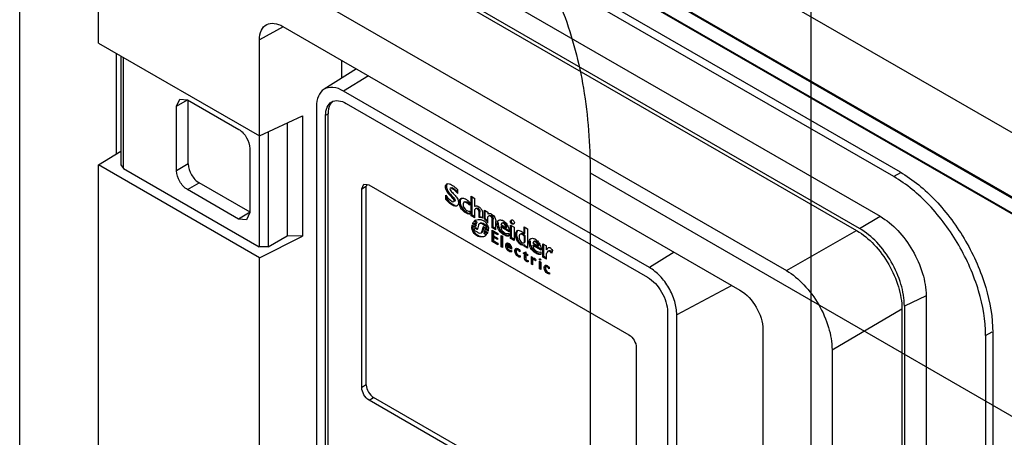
# Model space of a CAD drawing. Header units: millimetres. Extents: x 131 to 497, y 67 to 809.
# Tile 11 of 14: x 138 to 289, y 545 to 609. Entities that reach past the tile are written whole.
import ezdxf

# ---------------------------------------------------------------- set-up
doc = ezdxf.new("R2010")
doc.units = ezdxf.units.MM
doc.header["$LTSCALE"] = 57.01838
doc.layers.get('0').update_dxf_attribs({"linetype": 'CONTINUOUS'})

msp = doc.modelspace()

# ---------------------------------------------------------------- linework, layer by layer
at = {"color": 7, "linetype": 'Continuous'}
for p, q in [((259.67, 242.4), (259.67, 737.66)), ((295.59, 588.91), (144.64, 676.06)), ((137.58, 201.26), (137.58, 671.99)), ((166.62, 647.35), (273.39, 585.71)), ((272.42, 584.98), (167.58, 645.51)), ((349.77, 545.07), (177.12, 644.74)), ((180, 643.24), (347.79, 546.37)), ((169.91, 636.83), (270.33, 578.85)), ((267.14, 576.97), (166.72, 634.95)), ((167.18, 634.1), (266.7, 576.64)), ((341.08, 552.53), (200.96, 633.43)), ((340.62, 552.96), (203.79, 631.96)), ((156.88, 627.6), (255.86, 570.46)), ((149.75, 605.6), (149.75, 623.48)), ((178.2, 608.11), (174.56, 606.1)), ((178.16, 608.18), (248.7, 567.45)), ((174.56, 591.28), (174.56, 606.1)), ((149.75, 605.6), (174.56, 591.28)), ((152.53, 588.49), (152.53, 604)), ((153.17, 603.63), (153.17, 586.82)), ((153.6, 586.22), (153.6, 603.38)), ((189.56, 601.6), (184.53, 598.46)), ((187.28, 600.18), (187.28, 602.91)), ((191.4, 600.53), (187.53, 598.2)), ((234.74, 570.95), (187.53, 598.2)), ((161.79, 595.84), (162.28, 596.95)), ((161.79, 595.84), (163.49, 596.83)), ((161.79, 585.89), (161.79, 595.84)), ((162.28, 596.95), (163.49, 596.83)), ((163.49, 596.83), (171.39, 592.27)), ((163.59, 586.93), (163.59, 596.76)), ((183.36, 595.8), (183.36, 503.83)), ((187.95, 596.29), (234.41, 569.47)), ((174.56, 591.28), (181.21, 594.36)), ((181.21, 594.36), (181.21, 575.78)), ((184.78, 594.46), (185.15, 594.67)), ((184.78, 503.37), (184.78, 594.46)), ((185.15, 503.59), (185.15, 594.67)), ((178.82, 593.25), (178.82, 575.82)), ((174.51, 591.28), (174.51, 574.14)), ((175.93, 591.91), (175.93, 574.15)), ((149.75, 586.78), (153.17, 588.89)), ((173.09, 589.32), (173.09, 579.44)), ((149.75, 518.52), (149.75, 586.78)), ((174.56, 572.45), (149.75, 586.78)), ((153.17, 586.82), (153.6, 586.22)), ((163.59, 586.93), (161.79, 585.89)), ((153.6, 586.22), (174.51, 574.14)), ((225.58, 585.55), (225.58, 359.07)), ((225.58, 585.55), (393.41, 488.66)), ((273.46, 585.58), (272.42, 584.98)), ((163.47, 582.97), (165.28, 584.01)), ((173.15, 579.47), (165.28, 584.01)), ((190.35, 583.07), (190.67, 583.79)), ((190.35, 583.07), (191.05, 583.48)), ((190.67, 583.79), (191.45, 583.71)), ((191.05, 552.82), (191.05, 583.48)), ((191.45, 583.71), (231.55, 560.56)), ((203.41, 583.49), (203.27, 583.41)), ((171.34, 578.43), (163.47, 582.97)), ((190.35, 552.42), (190.35, 583.07)), ((203.32, 581.45), (203.32, 582.1)), ((203.46, 581.53), (203.46, 581.91)), ((204.13, 583.27), (203.99, 583.19)), ((204.46, 583.19), (204.32, 583.11)), ((205.15, 582.37), (205.15, 582.95)), ((207.24, 578.94), (207.24, 581.94)), ((207.24, 581.94), (207.79, 581.62)), ((207.38, 579.02), (207.38, 581.86)), ((203.46, 581.53), (203.32, 581.45)), ((204.41, 580.7), (204.26, 580.61)), ((204.54, 581.12), (204.6, 581.25)), ((204.54, 581.12), (204.68, 581.2)), ((204.74, 581.33), (204.6, 581.25)), ((204.74, 581.33), (204.68, 581.2)), ((206.26, 581.09), (206.12, 581.01)), ((206.67, 581.03), (206.53, 580.95)), ((206.98, 581.02), (206.98, 580.55)), ((207.79, 580.35), (207.79, 581.62)), ((207.79, 580.35), (207.87, 580.4)), ((207.87, 580.39), (207.79, 580.35)), ((173.15, 579.47), (171.34, 578.43)), ((173.09, 579.44), (172.58, 578.3)), ((206.63, 579.41), (206.49, 579.33)), ((207.01, 579.63), (207.01, 579.17)), ((207.38, 579.02), (207.24, 578.94)), ((207.79, 578.62), (207.24, 578.94)), ((207.79, 578.79), (207.38, 579.02)), ((207.79, 578.62), (207.79, 579.91)), ((208.05, 580.09), (207.91, 580.01)), ((208.3, 580.09), (208.16, 580.01)), ((208.45, 579.4), (208.59, 579.48)), ((208.45, 578.68), (208.45, 579.4)), ((208.59, 578.76), (208.45, 578.68)), ((208.59, 578.76), (208.59, 579.48)), ((209, 579.21), (209, 578.56)), ((209.26, 578.42), (209.26, 579.8)), ((209.26, 579.8), (209.81, 579.48)), ((209.4, 578.5), (209.4, 579.72)), ((209.81, 579.48), (209.81, 579.19)), ((209.96, 579.27), (209.81, 579.19)), ((209.81, 579.19), (209.87, 579.23)), ((209.95, 578.88), (209.81, 578.76)), ((209.81, 577.81), (209.81, 578.76)), ((210.09, 578.96), (209.95, 578.88)), ((267.14, 576.97), (270.33, 578.85)), ((172.58, 578.3), (171.34, 578.43)), ((207.36, 577.5), (207.81, 577.23)), ((207.42, 577.71), (207.57, 577.79)), ((207.89, 577.44), (207.42, 577.71)), ((207.52, 577.89), (207.91, 577.66)), ((208.03, 577.52), (207.57, 577.79)), ((207.66, 578.06), (207.8, 578.14)), ((207.99, 577.87), (207.66, 578.06)), ((208.13, 577.95), (207.8, 578.14)), ((207.81, 577.23), (207.89, 577.44)), ((207.95, 577.32), (207.81, 577.23)), ((208.03, 577.52), (207.89, 577.44)), ((207.91, 578.25), (207.98, 578.29)), ((207.91, 577.66), (207.99, 577.87)), ((208.06, 577.75), (207.91, 577.66)), ((207.95, 577.32), (208.03, 577.52)), ((208.13, 577.95), (207.99, 577.87)), ((208.06, 577.75), (208.13, 577.95)), ((208.35, 577.46), (208.21, 576.87)), ((208.65, 577.79), (208.5, 577.71)), ((209.01, 577.65), (209.15, 577.73)), ((209.01, 577.65), (209.55, 577.34)), ((209.08, 577.19), (209.22, 577.27)), ((209.15, 577.73), (209.69, 577.42)), ((209.4, 578.5), (209.26, 578.42)), ((209.55, 577.34), (209.48, 577.01)), ((209.69, 577.42), (209.55, 577.34)), ((209.69, 577.42), (209.62, 577.09)), ((210.48, 578.31), (210.62, 578.39)), ((210.48, 577.07), (210.48, 578.31)), ((210.62, 577.15), (210.62, 578.39)), ((211.03, 576.75), (211.03, 578.04)), ((211.82, 577.2), (211.96, 577.28)), ((211.95, 577.78), (211.83, 577.53)), ((212.6, 577.09), (211.83, 577.53)), ((212.09, 577.86), (211.95, 577.78)), ((213.04, 576.65), (211.96, 577.28)), ((213.3, 575.43), (213.3, 577.47)), ((213.3, 577.47), (213.85, 577.15)), ((213.44, 575.52), (213.44, 577.39)), ((215.39, 576.17), (215.39, 577.23)), ((215.39, 577.23), (215.94, 576.91)), ((174.56, 572.45), (181.21, 575.78)), ((175.93, 574.15), (178.82, 575.82)), ((181.21, 575.78), (178.82, 575.82)), ((207.68, 576.68), (207.77, 577.03)), ((208.2, 576.38), (207.68, 576.68)), ((207.91, 577.11), (207.77, 577.03)), ((207.77, 577.03), (208.1, 576.84)), ((207.91, 577.11), (208.17, 576.96)), ((208.24, 576.92), (208.1, 576.84)), ((208.77, 576.31), (208.91, 576.39)), ((208.91, 576.52), (209.08, 577.19)), ((209.05, 576.6), (208.91, 576.52)), ((209.19, 577.16), (209.05, 576.6)), ((209.48, 577.01), (209.15, 577.2)), ((209.23, 576.45), (209.16, 576.24)), ((209.16, 576.24), (209.58, 575.99)), ((209.37, 576.53), (209.23, 576.45)), ((209.72, 576.17), (209.23, 576.45)), ((209.34, 576.87), (209.28, 576.66)), ((209.28, 576.66), (209.81, 576.35)), ((209.31, 575.78), (209.45, 575.86)), ((209.48, 576.96), (209.34, 576.87)), ((209.88, 576.56), (209.34, 576.87)), ((209.76, 576.3), (209.37, 576.53)), ((209.62, 577.09), (209.48, 577.01)), ((209.89, 576.72), (209.48, 576.96)), ((210.62, 577.15), (210.48, 577.07)), ((211.03, 576.75), (210.48, 577.07)), ((210.48, 574.96), (210.48, 576.71)), ((210.48, 576.71), (211.34, 576.22)), ((211.02, 576.92), (210.62, 577.15)), ((210.62, 575.04), (210.62, 576.63)), ((210.83, 576.44), (210.69, 576.36)), ((210.69, 576.36), (210.69, 575.83)), ((211.34, 575.99), (210.69, 576.36)), ((210.69, 575.83), (211.31, 575.48)), ((211.31, 576.17), (210.83, 576.44)), ((211.34, 576.22), (211.34, 575.99)), ((213.09, 576.47), (211.82, 577.2)), ((211.86, 574.16), (211.86, 575.91)), ((211.86, 575.91), (212.06, 575.8)), ((212, 574.24), (212, 575.8)), ((212.06, 575.8), (212.06, 574.05)), ((212.41, 576.07), (212.27, 575.99)), ((212.6, 577.09), (212.74, 577.17)), ((213.06, 576.21), (213.06, 575.81)), ((213.85, 577.15), (213.85, 575.11)), ((214.92, 576.17), (214.78, 576.09)), ((215.22, 576.13), (215.08, 576.05)), ((215.53, 576.25), (215.39, 576.17)), ((215.39, 575.75), (215.53, 575.84)), ((215.39, 575.75), (215.39, 574.78)), ((215.53, 576.25), (215.53, 577.15)), ((215.53, 575.84), (215.53, 574.87)), ((215.94, 576.91), (215.94, 573.91)), ((255.86, 570.46), (266.7, 576.64)), ((210.62, 575.04), (210.48, 574.96)), ((211.35, 574.46), (210.48, 574.96)), ((211.33, 574.63), (210.62, 575.04)), ((210.83, 575.69), (210.69, 575.61)), ((210.69, 575.61), (210.69, 575.06)), ((211.31, 575.25), (210.69, 575.61)), ((210.69, 575.06), (211.35, 574.68)), ((211.29, 575.43), (210.83, 575.69)), ((211.31, 575.48), (211.31, 575.25)), ((211.35, 574.68), (211.35, 574.46)), ((212, 574.24), (211.86, 574.16)), ((212.7, 574.4), (212.56, 574.32)), ((213.27, 574.05), (212.76, 574.34)), ((212.76, 574.19), (212.83, 574.23)), ((212.99, 574.58), (212.85, 574.49)), ((213.17, 574.55), (213.03, 574.47)), ((213.44, 575.52), (213.3, 575.43)), ((213.85, 575.11), (213.3, 575.43)), ((213.85, 575.28), (213.44, 575.52)), ((214.6, 574.71), (214.74, 574.79)), ((215.04, 574.55), (214.9, 574.47)), ((215.53, 574.87), (215.39, 574.78)), ((215.39, 574.39), (215.53, 574.47)), ((215.39, 574.23), (215.39, 574.39)), ((215.53, 574.31), (215.39, 574.23)), ((215.94, 573.91), (215.39, 574.23)), ((215.53, 574.31), (215.53, 574.47)), ((215.94, 574.07), (215.53, 574.31)), ((216.75, 574.35), (216.89, 574.43)), ((218.02, 573.62), (216.75, 574.35)), ((216.88, 574.94), (216.76, 574.68)), ((217.53, 574.24), (216.76, 574.68)), ((217.02, 575.02), (216.88, 574.94)), ((217.97, 573.81), (216.89, 574.43)), ((217.53, 574.24), (217.67, 574.32)), ((218.29, 572.56), (218.29, 574.59)), ((218.29, 574.59), (218.84, 574.27)), ((218.43, 572.64), (218.43, 574.51)), ((218.84, 573.69), (218.84, 574.27)), ((175.93, 574.15), (174.51, 574.14)), ((212.06, 574.05), (211.86, 574.16)), ((213.46, 573.78), (212.76, 574.19)), ((213.19, 573.54), (213.04, 573.46)), ((213.27, 574.05), (213.41, 574.13)), ((213.41, 573.98), (213.34, 574.01)), ((213.44, 573.58), (213.44, 573.36)), ((214.11, 573.58), (213.97, 573.5)), ((214.41, 573.73), (214.26, 573.65)), ((214.35, 573.66), (214.26, 573.65)), ((214.49, 573.75), (214.35, 573.66)), ((214.41, 573.73), (214.49, 573.75)), ((214.61, 573.7), (214.47, 573.62)), ((214.75, 573.59), (214.75, 573.35)), ((214.77, 572.75), (214.77, 572.53)), ((215.27, 573.14), (215.65, 573.37)), ((215.42, 573.22), (215.27, 573.14)), ((215.45, 573.04), (215.27, 573.14)), ((215.59, 573.12), (215.42, 573.22)), ((215.59, 573.12), (215.45, 573.04)), ((215.45, 572.43), (215.45, 573.04)), ((215.59, 572.51), (215.59, 573.12)), ((215.65, 573.37), (215.65, 573.13)), ((215.65, 573.13), (215.96, 572.95)), ((215.79, 573.01), (215.65, 572.93)), ((215.65, 572.93), (215.65, 572.33)), ((215.96, 572.74), (215.65, 572.93)), ((215.96, 572.74), (215.96, 572.95)), ((217.34, 573.23), (217.2, 573.15)), ((217.99, 573.36), (217.99, 572.96)), ((218.98, 573.77), (218.84, 573.69)), ((218.84, 572.24), (218.84, 573.11)), ((219.14, 573.5), (219.07, 573.46)), ((219.78, 573.58), (219.63, 573.11)), ((238.55, 573.31), (234.74, 570.95)), ((174.56, 505.94), (174.56, 572.45)), ((215.59, 572.51), (215.45, 572.43)), ((215.91, 571.96), (215.77, 571.88)), ((216.01, 572.03), (216.01, 571.82)), ((216.52, 571.47), (216.52, 572.63)), ((216.52, 572.63), (216.71, 572.51)), ((216.66, 571.56), (216.52, 571.47)), ((216.71, 571.36), (216.52, 571.47)), ((216.66, 571.56), (216.66, 572.51)), ((216.71, 572.51), (216.71, 572.25)), ((216.86, 572.33), (216.71, 572.25)), ((216.71, 571.96), (216.71, 571.36)), ((216.88, 572.23), (216.8, 572.19)), ((217.1, 572.26), (216.96, 572.18)), ((217.24, 572.1), (217.14, 571.96)), ((217.77, 570.75), (217.77, 571.91)), ((217.77, 571.91), (217.96, 571.79)), ((217.91, 570.83), (217.91, 571.79)), ((217.96, 571.79), (217.96, 570.64)), ((218.43, 572.64), (218.29, 572.56)), ((218.84, 572.24), (218.29, 572.56)), ((218.84, 572.4), (218.43, 572.64)), ((217.91, 570.83), (217.77, 570.75)), ((217.96, 570.64), (217.77, 570.75)), ((218.62, 570.97), (218.48, 570.89)), ((218.92, 571.12), (218.78, 571.04)), ((218.87, 571.06), (218.78, 571.04)), ((219.01, 571.14), (218.87, 571.06)), ((218.92, 571.12), (219.01, 571.14)), ((219.13, 571.1), (218.99, 571.02)), ((219.26, 570.99), (219.26, 570.74)), ((219.29, 570.14), (219.29, 569.92)), ((247.45, 568.17), (238.95, 563.65)), ((277.41, 566.59), (274.06, 564.99)), ((277.41, 566.59), (277.41, 271)), ((237.53, 564.06), (237.53, 472.83)), ((238.95, 471.73), (238.95, 563.65)), ((262.9, 558.25), (273.68, 564.55)), ((273.68, 564.55), (273.68, 459.13)), ((274.06, 564.99), (274.06, 442.22)), ((252.23, 561.33), (252.23, 461.24)), ((286.59, 560.43), (287.63, 561.03)), ((287.7, 560.91), (287.7, 264.68)), ((286.59, 560.43), (286.59, 265.88)), ((232.7, 558.56), (232.7, 527.91)), ((262.9, 558.25), (262.9, 453.27)), ((191.05, 552.82), (190.35, 552.42)), ((191.47, 550.47), (192.18, 550.87)), ((231.62, 527.29), (191.47, 550.47)), ((232.33, 527.69), (192.18, 550.87))]:
    msp.add_line(p, q, dxfattribs=at)
for centre, radius, start, end in [((186.86, 595.38), 1.56, 128.1831, 135.2944), ((199.44, 577.22), 7.85, 43.3013, 44.7543), ((205.85, 583.22), 2.9, 232.4836, 237.9724), ((206.04, 583.52), 3.26, 237.9855, 240.0247), ((205.85, 581.24), 0.414, 120.0715, 138.1315), ((205.57, 580.08), 1.63, 59.9433, 63.8707), ((204.42, 578.49), 3.6, 44.7237, 49.0939), ((207.64, 581.32), 2.16, 227.4705, 234.3209), ((207.54, 581.19), 1.99, 234.3272, 242.8185), ((208.68, 577.19), 1.35, 175.1929, 178.6013), ((208.7, 577.18), 1.38, 171.0368, 175.1845), ((208.75, 577.18), 1.43, 166.9904, 171.0282), ((208.47, 577.26), 1.14, 152.9343, 156.469), ((208.4, 577.29), 1.06, 149.2257, 152.9341), ((208.82, 577.27), 1.36, 173.0512, 178.5933), ((208.34, 577.33), 0.99, 145.348, 149.225), ((208.37, 577.39), 0.979, 118.389, 125.6254), ((208.65, 577.45), 0.298, 119.9882, 130.674), ((208.29, 576.77), 1.63, 25.3231, 56.6478), ((211.48, 576.96), 1.39, 59.9424, 64.2998), ((211.43, 576.86), 1.49, 56.2632, 59.9766), ((211.37, 576.78), 1.6, 52.6946, 56.2679), ((211.29, 576.67), 1.73, 44.7229, 52.6483), ((211.79, 577.1), 0.956, 8.5338, 25.3644), ((211.72, 577.09), 1.02, 4.4, 8.4395), ((211.08, 576.49), 2.01, 19.6961, 27.3666), ((213.84, 578.13), 0.438, 195.424, 208.1639), ((208.91, 577.22), 1.59, 199.5028, 207.9231), ((209.08, 577.34), 1.64, 219.7395, 229.6387), ((208.81, 576.69), 1.04, 298.6751, 304.9607), ((208.79, 576.76), 1.1, 327.3371, 330.8421), ((208.69, 576.81), 1.21, 330.9006, 337.466), ((208.55, 576.83), 1.36, 348.3505, 0.1773), ((208.51, 576.83), 1.4, 0.1761, 5.5984), ((213.48, 577.93), 2.14, 224.7799, 227.5585), ((213.03, 577.37), 1.25, 216.6739, 224.3802), ((213.48, 577.93), 2.14, 227.5586, 229.3009), ((213.48, 577.93), 2.14, 229.3009, 231.2113), ((213.49, 577.93), 2.15, 231.2133, 237.2018), ((213.49, 577.94), 2.15, 237.208, 240.0044), ((214.41, 575.06), 1.21, 35.3651, 49.7048), ((212.53, 573.9), 0.921, 29.9927, 36.1993), ((215.75, 575.82), 1.59, 223.923, 228.765), ((216.41, 574.11), 1.39, 59.9433, 64.2661), ((216.36, 574.02), 1.49, 56.2434, 59.9763), ((216.3, 573.93), 1.6, 52.6724, 56.2484), ((216.22, 573.83), 1.73, 44.6855, 52.6256), ((216.01, 573.64), 2.01, 19.6696, 27.3803), ((213.35, 574.06), 0.489, 251.6527, 267.0036), ((218.41, 575.08), 2.14, 224.7646, 227.5958), ((217.96, 574.53), 1.25, 216.6576, 224.3916), ((218.41, 575.08), 2.14, 227.5958, 229.3385), ((218.41, 575.08), 2.14, 229.3393, 232.6406), ((218.41, 575.09), 2.15, 232.6471, 239.9998), ((219.19, 573.24), 0.25, 120.0088, 121.8477)]:
    msp.add_arc(centre, radius, start, end, dxfattribs=at)
for centre, major_axis, ratio in [((213.58, 577.96), (0.207, -0.3), 0.797512), ((217.86, 572.19), (0.074, -0.106), 0.797028)]:
    msp.add_ellipse(centre, major_axis=major_axis, ratio=ratio, dxfattribs=at)
for points, knots in [([(200.96, 633.43), (204.03, 631.99), (209.87, 628.2), (216.88, 620.16), (221.95, 610.09), (224.97, 598.33), (225.58, 589.93), (225.58, 585.56)], [0, 0, 0, 0, 0.178952, 0.362299, 0.557404, 0.769287, 1, 1, 1, 1]), ([(174.56, 606.1), (174.56, 606.6), (174.7, 607.53), (175.33, 608.28), (175.69, 608.47)], [0, 0, 0, 0, 0.55132, 1, 1, 1, 1]), ([(175.69, 608.47), (176.03, 608.64), (176.94, 608.74), (177.76, 608.41), (178.16, 608.18)], [0, 0, 0, 0, 0.450572, 1, 1, 1, 1]), ([(187.53, 598.2), (187.03, 598.49), (186.03, 598.89), (184.92, 598.71), (184.53, 598.46)], [0, 0, 0, 0, 0.551096, 1, 1, 1, 1]), ([(184.53, 598.46), (184.14, 598.22), (183.51, 597.36), (183.36, 596.35), (183.36, 595.8)], [0, 0, 0, 0, 0.450273, 1, 1, 1, 1]), ([(184.78, 594.46), (184.78, 594.89), (184.88, 595.68), (185.41, 596.34), (185.71, 596.51)], [0, 0, 0, 0, 0.550834, 1, 1, 1, 1]), ([(185.76, 596.47), (185.66, 596.37), (185.26, 595.85), (185.15, 595.18), (185.15, 594.67)], [0, 0, 0, 0, 0.221496, 1, 1, 1, 1]), ([(185.71, 596.51), (186.01, 596.68), (186.84, 596.81), (187.58, 596.5), (187.95, 596.29)], [0, 0, 0, 0, 0.449168, 1, 1, 1, 1]), ([(171.39, 592.27), (171.89, 591.97), (172.69, 591.05), (173.09, 589.9), (173.09, 589.32)], [0, 0, 0, 0, 0.499999, 1, 1, 1, 1]), ([(163.59, 586.93), (163.59, 586.35), (163.99, 585.21), (164.78, 584.3), (165.28, 584.01)], [0, 0, 0, 0, 0.500001, 1, 1, 1, 1]), ([(163.47, 582.97), (162.97, 583.26), (162.18, 584.17), (161.79, 585.31), (161.79, 585.89)], [0, 0, 0, 0, 0.499999, 1, 1, 1, 1]), ([(286.59, 560.43), (286.59, 562.76), (285.72, 567.66), (282.68, 574.54), (278.24, 580.61), (274.43, 583.82), (272.42, 584.98)], [0, 0, 0, 0, 0.237229, 0.500001, 0.762772, 1, 1, 1, 1]), ([(273.39, 585.71), (275.42, 584.53), (279.27, 581.3), (283.75, 575.16), (286.82, 568.21), (287.7, 563.26), (287.7, 560.91)], [0, 0, 0, 0, 0.237228, 0.499999, 0.762771, 1, 1, 1, 1]), ([(203.41, 583.49), (203.41, 583.43), (203.43, 583.16), (203.53, 582.91), (203.64, 582.73)], [0, 0, 0, 0, 0.229665, 1, 1, 1, 1]), ([(203.47, 583.84), (203.52, 583.88), (203.85, 583.94), (204.16, 583.77), (204.37, 583.63)], [0, 0, 0, 0, 0.211102, 1, 1, 1, 1]), ([(204.37, 583.63), (204.44, 583.59), (204.72, 583.39), (204.97, 583.14), (205.15, 582.95)], [0, 0, 0, 0, 0.239519, 1, 1, 1, 1]), ([(204.41, 581.62), (204.22, 581.84), (203.76, 582.24), (203.4, 582.76), (203.32, 583.06)], [0, 0, 0, 0, 0.493413, 1, 1, 1, 1]), ([(203.32, 582.1), (203.39, 582.01), (203.64, 581.67), (203.94, 581.35), (204.21, 581.19)], [0, 0, 0, 0, 0.264069, 1, 1, 1, 1]), ([(203.64, 582.73), (203.7, 582.63), (203.98, 582.25), (204.34, 581.95), (204.56, 581.69)], [0, 0, 0, 0, 0.257497, 1, 1, 1, 1]), ([(203.99, 583.19), (203.82, 583.09), (204.27, 582.54), (204.65, 582.21), (205.11, 581.66), (205.25, 581.22), (205.26, 581)], [0, 0, 0, 0, 0.222642, 0.477131, 0.746634, 1, 1, 1, 1]), ([(204.32, 583.11), (204.29, 583.13), (204.19, 583.18), (204.06, 583.23), (203.99, 583.19)], [0, 0, 0, 0, 0.289059, 1, 1, 1, 1]), ([(205.15, 582.37), (205.08, 582.44), (204.83, 582.71), (204.56, 582.97), (204.32, 583.11)], [0, 0, 0, 0, 0.260092, 1, 1, 1, 1]), ([(204.21, 581.19), (204.24, 581.18), (204.34, 581.13), (204.47, 581.08), (204.54, 581.12)], [0, 0, 0, 0, 0.288539, 1, 1, 1, 1]), ([(205.06, 580.47), (205.02, 580.45), (204.87, 580.4), (204.7, 580.43), (204.58, 580.47)], [0, 0, 0, 0, 0.228316, 1, 1, 1, 1]), ([(205.26, 580.86), (205.26, 580.81), (205.24, 580.67), (205.15, 580.52), (205.06, 580.47)], [0, 0, 0, 0, 0.288032, 1, 1, 1, 1]), ([(206.49, 579.33), (206.11, 579.53), (205.62, 580.02), (205.37, 580.81), (205.39, 581.23), (205.47, 581.39)], [0, 0, 0, 0, 0.515732, 0.784537, 1, 1, 1, 1]), ([(205.54, 581.25), (205.54, 581.21), (205.52, 581.02), (205.55, 580.83), (205.59, 580.69)], [0, 0, 0, 0, 0.229682, 1, 1, 1, 1]), ([(205.74, 581.65), (205.71, 581.63), (205.61, 581.52), (205.56, 581.37), (205.54, 581.25)], [0, 0, 0, 0, 0.225881, 1, 1, 1, 1]), ([(205.64, 581.6), (205.69, 581.62), (205.9, 581.7), (206.14, 581.63), (206.29, 581.55)], [0, 0, 0, 0, 0.222193, 1, 1, 1, 1]), ([(206.12, 581.01), (206.04, 580.96), (205.86, 580.47), (206.19, 579.96), (206.51, 579.77)], [0, 0, 0, 0, 0.193929, 1, 1, 1, 1]), ([(206.53, 580.95), (206.49, 580.97), (206.37, 581.03), (206.21, 581.06), (206.12, 581.01)], [0, 0, 0, 0, 0.295101, 1, 1, 1, 1]), ([(206.98, 580.55), (206.95, 580.59), (206.81, 580.74), (206.66, 580.87), (206.53, 580.95)], [0, 0, 0, 0, 0.265539, 1, 1, 1, 1]), ([(207.86, 580.4), (207.94, 580.44), (208.15, 580.48), (208.33, 580.38), (208.42, 580.32)], [0, 0, 0, 0, 0.442069, 1, 1, 1, 1]), ([(207.01, 579.17), (206.97, 579.17), (206.79, 579.21), (206.61, 579.27), (206.49, 579.33)], [0, 0, 0, 0, 0.235351, 1, 1, 1, 1]), ([(206.51, 579.77), (206.55, 579.75), (206.71, 579.67), (206.88, 579.65), (207.01, 579.63)], [0, 0, 0, 0, 0.27314, 1, 1, 1, 1]), ([(208.45, 579.4), (208.45, 579.45), (208.44, 579.68), (208.31, 579.92), (208.16, 580.01)], [0, 0, 0, 0, 0.240375, 1, 1, 1, 1]), ([(208.72, 580.03), (208.77, 579.97), (208.93, 579.72), (209, 579.43), (209, 579.21)], [0, 0, 0, 0, 0.26645, 1, 1, 1, 1]), ([(209.87, 579.23), (209.94, 579.27), (210.06, 579.3), (210.18, 579.28), (210.21, 579.27)], [0, 0, 0, 0, 0.724949, 1, 1, 1, 1]), ([(210.48, 578.31), (210.48, 578.45), (210.42, 578.73), (210.16, 578.92), (210.04, 578.91)], [0, 0, 0, 0, 0.542806, 1, 1, 1, 1]), ([(210.09, 578.96), (210.15, 579), (210.34, 579), (210.46, 578.87), (210.52, 578.78)], [0, 0, 0, 0, 0.407489, 1, 1, 1, 1]), ([(210.39, 579.19), (210.59, 579.07), (210.91, 578.72), (211.03, 578.26), (211.03, 578.04)], [0, 0, 0, 0, 0.503687, 1, 1, 1, 1]), ([(210.52, 578.78), (210.54, 578.75), (210.6, 578.63), (210.62, 578.49), (210.62, 578.39)], [0, 0, 0, 0, 0.272393, 1, 1, 1, 1]), ([(270.33, 578.85), (271.33, 578.27), (273.23, 576.67), (275.45, 573.64), (276.97, 570.2), (277.41, 567.75), (277.41, 566.59)], [0, 0, 0, 0, 0.23722, 0.499999, 0.762778, 1, 1, 1, 1]), ([(207.46, 577.3), (207.46, 577.26), (207.47, 577.08), (207.51, 576.9), (207.55, 576.77)], [0, 0, 0, 0, 0.232004, 1, 1, 1, 1]), ([(209, 578.56), (208.95, 578.59), (208.78, 578.65), (208.58, 578.68), (208.45, 578.68)], [0, 0, 0, 0, 0.269995, 1, 1, 1, 1]), ([(208.56, 578.36), (208.61, 578.36), (208.83, 578.32), (209.04, 578.23), (209.19, 578.13)], [0, 0, 0, 0, 0.228572, 1, 1, 1, 1]), ([(209.01, 577.65), (208.99, 577.66), (208.89, 577.71), (208.78, 577.75), (208.69, 577.75)], [0, 0, 0, 0, 0.273191, 1, 1, 1, 1]), ([(208.83, 577.83), (208.92, 577.83), (209.03, 577.8), (209.13, 577.75), (209.15, 577.73)], [0, 0, 0, 0, 0.726632, 1, 1, 1, 1]), ([(211.47, 576.8), (211.42, 576.89), (211.27, 577.22), (211.22, 577.61), (211.27, 577.87)], [0, 0, 0, 0, 0.280584, 1, 1, 1, 1]), ([(211.41, 577.92), (211.4, 577.89), (211.38, 577.71), (211.39, 577.54), (211.42, 577.4)], [0, 0, 0, 0, 0.231425, 1, 1, 1, 1]), ([(211.51, 578.24), (211.54, 578.26), (211.73, 578.33), (211.95, 578.27), (212.08, 578.2)], [0, 0, 0, 0, 0.222861, 1, 1, 1, 1]), ([(212.01, 577.81), (212, 577.8), (211.98, 577.8), (211.96, 577.79), (211.95, 577.78)], [0, 0, 0, 0, 0.508089, 1, 1, 1, 1]), ([(212.59, 577.18), (212.57, 577.26), (212.49, 577.53), (212.22, 577.83), (212.01, 577.81)], [0, 0, 0, 0, 0.282628, 1, 1, 1, 1]), ([(212.09, 577.86), (212.12, 577.88), (212.3, 577.92), (212.46, 577.77), (212.55, 577.66)], [0, 0, 0, 0, 0.196909, 1, 1, 1, 1]), ([(213.45, 577.92), (213.47, 577.89), (213.55, 577.78), (213.67, 577.71), (213.76, 577.7)], [0, 0, 0, 0, 0.29739, 1, 1, 1, 1]), ([(207.41, 576.68), (207.4, 576.73), (207.34, 576.9), (207.32, 577.09), (207.32, 577.22)], [0, 0, 0, 0, 0.266808, 1, 1, 1, 1]), ([(208.39, 575.72), (208.33, 575.74), (208.06, 575.85), (207.82, 576.04), (207.68, 576.21)], [0, 0, 0, 0, 0.223315, 1, 1, 1, 1]), ([(208.02, 576.09), (208.06, 576.06), (208.22, 575.94), (208.4, 575.85), (208.53, 575.8)], [0, 0, 0, 0, 0.271395, 1, 1, 1, 1]), ([(208.17, 576.83), (208.16, 576.83), (208.14, 576.82), (208.11, 576.83), (208.1, 576.84)], [0, 0, 0, 0, 0.449072, 1, 1, 1, 1]), ([(208.21, 576.87), (208.2, 576.86), (208.19, 576.85), (208.18, 576.84), (208.17, 576.83)], [0, 0, 0, 0, 0.507712, 1, 1, 1, 1]), ([(208.2, 576.38), (208.25, 576.35), (208.42, 576.27), (208.65, 576.24), (208.77, 576.31)], [0, 0, 0, 0, 0.292451, 1, 1, 1, 1]), ([(209.31, 575.78), (209.25, 575.75), (208.96, 575.63), (208.62, 575.65), (208.39, 575.72)], [0, 0, 0, 0, 0.233752, 1, 1, 1, 1]), ([(208.53, 575.8), (208.58, 575.79), (208.78, 575.73), (208.99, 575.73), (209.14, 575.75)], [0, 0, 0, 0, 0.270536, 1, 1, 1, 1]), ([(208.89, 576.46), (208.89, 576.47), (208.9, 576.49), (208.9, 576.51), (208.91, 576.52)], [0, 0, 0, 0, 0.488038, 1, 1, 1, 1]), ([(209.08, 577.19), (209.09, 577.2), (209.11, 577.22), (209.14, 577.21), (209.15, 577.2)], [0, 0, 0, 0, 0.448629, 1, 1, 1, 1]), ([(212.27, 575.99), (212.19, 576.04), (211.88, 576.25), (211.61, 576.54), (211.47, 576.8)], [0, 0, 0, 0, 0.228711, 1, 1, 1, 1]), ([(211.82, 577.2), (211.82, 577.15), (211.85, 576.95), (211.94, 576.75), (212.03, 576.63)], [0, 0, 0, 0, 0.233453, 1, 1, 1, 1]), ([(212.14, 576.5), (212.27, 576.37), (212.56, 576.16), (212.91, 576.17), (213.06, 576.21)], [0, 0, 0, 0, 0.568017, 1, 1, 1, 1]), ([(213.06, 575.81), (213, 575.79), (212.72, 575.76), (212.45, 575.89), (212.27, 575.99)], [0, 0, 0, 0, 0.218691, 1, 1, 1, 1]), ([(212.7, 575.93), (212.73, 575.92), (212.86, 575.88), (212.99, 575.86), (213.09, 575.87)], [0, 0, 0, 0, 0.269283, 1, 1, 1, 1]), ([(212.98, 577.16), (213, 577.1), (213.07, 576.88), (213.09, 576.64), (213.09, 576.47)], [0, 0, 0, 0, 0.269426, 1, 1, 1, 1]), ([(214.6, 574.71), (214.5, 574.82), (214.18, 575.26), (214.03, 575.85), (214.1, 576.24)], [0, 0, 0, 0, 0.272042, 1, 1, 1, 1]), ([(214.22, 576.1), (214.22, 576.03), (214.24, 575.74), (214.33, 575.45), (214.43, 575.25)], [0, 0, 0, 0, 0.229825, 1, 1, 1, 1]), ([(214.4, 576.66), (214.33, 576.59), (214.27, 576.47), (214.25, 576.35), (214.24, 576.32)], [0, 0, 0, 0, 0.724861, 1, 1, 1, 1]), ([(214.33, 576.64), (214.38, 576.67), (214.65, 576.74), (214.92, 576.59), (215.09, 576.46)], [0, 0, 0, 0, 0.211797, 1, 1, 1, 1]), ([(214.84, 576.11), (214.83, 576.11), (214.81, 576.1), (214.79, 576.1), (214.78, 576.09)], [0, 0, 0, 0, 0.505146, 1, 1, 1, 1]), ([(215.08, 576.05), (215.06, 576.07), (214.99, 576.1), (214.9, 576.12), (214.84, 576.11)], [0, 0, 0, 0, 0.284628, 1, 1, 1, 1]), ([(214.92, 576.17), (214.93, 576.18), (214.95, 576.19), (214.97, 576.19), (214.98, 576.19)], [0, 0, 0, 0, 0.494845, 1, 1, 1, 1]), ([(214.98, 576.19), (215.04, 576.21), (215.13, 576.19), (215.2, 576.15), (215.22, 576.13)], [0, 0, 0, 0, 0.715386, 1, 1, 1, 1]), ([(266.7, 576.64), (267.69, 576.07), (269.57, 574.49), (271.76, 571.5), (273.25, 568.11), (273.68, 565.69), (273.68, 564.55)], [0, 0, 0, 0, 0.23722, 0.499999, 0.762778, 1, 1, 1, 1]), ([(274.06, 564.99), (274.06, 566.13), (273.64, 568.52), (272.15, 571.88), (269.99, 574.84), (268.13, 576.41), (267.14, 576.97)], [0, 0, 0, 0, 0.237244, 0.500001, 0.762758, 1, 1, 1, 1]), ([(212.7, 574.7), (212.74, 574.72), (212.97, 574.77), (213.17, 574.58), (213.27, 574.44)], [0, 0, 0, 0, 0.196501, 1, 1, 1, 1]), ([(212.91, 574.51), (212.9, 574.51), (212.88, 574.51), (212.86, 574.5), (212.85, 574.49)], [0, 0, 0, 0, 0.512477, 1, 1, 1, 1]), ([(212.99, 574.58), (213, 574.58), (213.02, 574.59), (213.04, 574.59), (213.05, 574.59)], [0, 0, 0, 0, 0.487697, 1, 1, 1, 1]), ([(214.64, 575.67), (214.64, 575.55), (214.67, 575.3), (214.84, 574.98), (215.1, 574.74), (215.32, 574.75), (215.39, 574.78)], [0, 0, 0, 0, 0.261932, 0.55621, 0.817268, 1, 1, 1, 1]), ([(215.04, 574.55), (215.08, 574.53), (215.2, 574.47), (215.35, 574.44), (215.45, 574.45)], [0, 0, 0, 0, 0.282994, 1, 1, 1, 1]), ([(215.39, 574.39), (215.32, 574.37), (215.21, 574.36), (215.11, 574.38), (215.08, 574.39)], [0, 0, 0, 0, 0.721912, 1, 1, 1, 1]), ([(217.2, 573.15), (216.87, 573.34), (216.32, 573.88), (216.13, 574.67), (216.2, 575.02)], [0, 0, 0, 0, 0.513741, 1, 1, 1, 1]), ([(216.34, 575.08), (216.33, 575.04), (216.31, 574.87), (216.32, 574.69), (216.35, 574.56)], [0, 0, 0, 0, 0.231452, 1, 1, 1, 1]), ([(216.44, 575.39), (216.47, 575.41), (216.66, 575.49), (216.88, 575.43), (217.01, 575.36)], [0, 0, 0, 0, 0.222817, 1, 1, 1, 1]), ([(216.75, 574.35), (216.75, 574.3), (216.78, 574.1), (216.87, 573.91), (216.96, 573.78)], [0, 0, 0, 0, 0.233449, 1, 1, 1, 1]), ([(216.94, 574.96), (216.93, 574.96), (216.91, 574.95), (216.89, 574.94), (216.88, 574.94)], [0, 0, 0, 0, 0.507782, 1, 1, 1, 1]), ([(217.53, 574.24), (217.52, 574.33), (217.46, 574.63), (217.18, 574.99), (216.94, 574.96)], [0, 0, 0, 0, 0.272267, 1, 1, 1, 1]), ([(217.02, 575.02), (217.05, 575.04), (217.23, 575.07), (217.39, 574.93), (217.48, 574.82)], [0, 0, 0, 0, 0.196964, 1, 1, 1, 1]), ([(217.91, 574.32), (217.93, 574.26), (218, 574.03), (218.02, 573.79), (218.02, 573.62)], [0, 0, 0, 0, 0.269374, 1, 1, 1, 1]), ([(213.04, 573.46), (213, 573.48), (212.82, 573.61), (212.69, 573.81), (212.63, 573.98)], [0, 0, 0, 0, 0.230479, 1, 1, 1, 1]), ([(212.76, 574.19), (212.78, 574.02), (212.87, 573.8), (213.05, 573.67), (213.1, 573.65)], [0, 0, 0, 0, 0.765153, 1, 1, 1, 1]), ([(213.44, 573.36), (213.41, 573.36), (213.27, 573.34), (213.14, 573.4), (213.04, 573.46)], [0, 0, 0, 0, 0.218394, 1, 1, 1, 1]), ([(213.19, 573.54), (213.26, 573.5), (213.35, 573.45), (213.46, 573.44), (213.48, 573.44)], [0, 0, 0, 0, 0.775237, 1, 1, 1, 1]), ([(214.77, 572.53), (214.68, 572.53), (214.26, 572.7), (213.97, 573.15), (213.97, 573.5)], [0, 0, 0, 0, 0.214805, 1, 1, 1, 1]), ([(214.26, 573.65), (214.19, 573.6), (214.14, 573.37), (214.23, 573.06), (214.47, 572.81), (214.68, 572.76), (214.77, 572.75)], [0, 0, 0, 0, 0.203451, 0.490452, 0.778151, 1, 1, 1, 1]), ([(214.43, 573.86), (214.45, 573.84), (214.57, 573.77), (214.67, 573.67), (214.75, 573.59)], [0, 0, 0, 0, 0.228756, 1, 1, 1, 1]), ([(214.46, 572.83), (214.48, 572.81), (214.57, 572.74), (214.67, 572.68), (214.75, 572.65)], [0, 0, 0, 0, 0.271847, 1, 1, 1, 1]), ([(217.07, 573.65), (217.2, 573.52), (217.49, 573.31), (217.85, 573.33), (217.99, 573.36)], [0, 0, 0, 0, 0.567658, 1, 1, 1, 1]), ([(217.99, 572.96), (217.95, 572.95), (217.78, 572.92), (217.61, 572.96), (217.49, 573.01)], [0, 0, 0, 0, 0.229474, 1, 1, 1, 1]), ([(219.63, 573.11), (219.58, 573.16), (219.48, 573.29), (219.32, 573.48), (219.13, 573.49), (219.07, 573.46)], [0, 0, 0, 0, 0.301432, 0.715733, 1, 1, 1, 1]), ([(219.09, 573.99), (219.15, 574.02), (219.24, 574.04), (219.33, 574.02), (219.35, 574.01)], [0, 0, 0, 0, 0.715591, 1, 1, 1, 1]), ([(215.79, 572.08), (215.81, 572.07), (215.88, 572.03), (215.96, 572.03), (216.01, 572.03)], [0, 0, 0, 0, 0.281785, 1, 1, 1, 1]), ([(216.79, 572.34), (216.8, 572.34), (216.81, 572.35), (216.82, 572.36), (216.83, 572.37)], [0, 0, 0, 0, 0.498632, 1, 1, 1, 1]), ([(216.83, 572.37), (216.84, 572.37), (216.86, 572.38), (216.88, 572.39), (216.89, 572.39)], [0, 0, 0, 0, 0.498082, 1, 1, 1, 1]), ([(216.94, 572.27), (216.95, 572.27), (216.97, 572.28), (216.98, 572.28), (216.99, 572.28)], [0, 0, 0, 0, 0.494706, 1, 1, 1, 1]), ([(218.63, 571.28), (218.68, 571.31), (218.77, 571.31), (218.85, 571.29), (218.87, 571.28)], [0, 0, 0, 0, 0.715054, 1, 1, 1, 1]), ([(218.95, 571.25), (219.04, 571.2), (219.14, 571.11), (219.24, 571.01), (219.26, 570.99)], [0, 0, 0, 0, 0.729686, 1, 1, 1, 1]), ([(219.29, 569.92), (219.19, 569.92), (218.77, 570.09), (218.48, 570.55), (218.48, 570.89)], [0, 0, 0, 0, 0.214911, 1, 1, 1, 1]), ([(218.78, 571.04), (218.71, 571), (218.65, 570.76), (218.75, 570.46), (218.99, 570.21), (219.19, 570.15), (219.29, 570.14)], [0, 0, 0, 0, 0.203348, 0.489931, 0.777628, 1, 1, 1, 1]), ([(218.97, 570.22), (218.99, 570.2), (219.08, 570.13), (219.19, 570.07), (219.27, 570.04)], [0, 0, 0, 0, 0.271923, 1, 1, 1, 1]), ([(238.95, 563.65), (238.95, 564.34), (238.68, 565.8), (237.79, 567.85), (236.46, 569.64), (235.33, 570.6), (234.74, 570.95)], [0, 0, 0, 0, 0.237579, 0.500001, 0.762422, 1, 1, 1, 1]), ([(255.86, 570.46), (256.86, 569.88), (258.75, 568.29), (260.96, 565.27), (262.47, 561.84), (262.9, 559.41), (262.9, 558.25)], [0, 0, 0, 0, 0.23722, 0.499999, 0.762778, 1, 1, 1, 1]), ([(234.41, 569.47), (235.33, 568.93), (236.8, 567.24), (237.53, 565.13), (237.53, 564.06)], [0, 0, 0, 0, 0.499999, 1, 1, 1, 1]), ([(248.7, 567.45), (249.75, 566.85), (251.41, 564.94), (252.23, 562.55), (252.23, 561.33)], [0, 0, 0, 0, 0.5, 1, 1, 1, 1]), ([(231.55, 560.56), (231.89, 560.36), (232.43, 559.74), (232.7, 558.96), (232.7, 558.56)], [0, 0, 0, 0, 0.499999, 1, 1, 1, 1]), ([(191.47, 550.47), (191.14, 550.66), (190.61, 551.27), (190.35, 552.03), (190.35, 552.42)], [0, 0, 0, 0, 0.499999, 1, 1, 1, 1]), ([(191.05, 552.82), (191.05, 552.44), (191.32, 551.68), (191.85, 551.07), (192.18, 550.87)], [0, 0, 0, 0, 0.500001, 1, 1, 1, 1])]:
    msp.add_open_spline(points, degree=3, knots=knots, dxfattribs=at)
for points in [[(191.06, 583.62), (191.06, 583.57), (191.05, 583.53), (191.05, 583.48)], [(191.1, 583.8), (191.08, 583.74), (191.07, 583.68), (191.06, 583.62)], [(203.27, 583.41), (203.27, 583.44), (203.27, 583.48), (203.28, 583.52)], [(203.32, 583.06), (203.29, 583.17), (203.27, 583.29), (203.27, 583.41)], [(203.28, 583.52), (203.28, 583.57), (203.3, 583.62), (203.32, 583.67)], [(203.32, 583.67), (203.34, 583.74), (203.4, 583.81), (203.47, 583.84)], [(203.42, 583.6), (203.41, 583.56), (203.41, 583.53), (203.41, 583.49)], [(203.52, 583.85), (203.46, 583.78), (203.43, 583.69), (203.42, 583.6)], [(204.13, 583.27), (204.2, 583.31), (204.29, 583.28), (204.36, 583.24)], [(204.36, 583.24), (204.4, 583.23), (204.43, 583.21), (204.46, 583.19)], [(204.46, 583.19), (204.56, 583.14), (204.65, 583.07), (204.73, 583)], [(204.73, 583), (204.83, 582.92), (204.92, 582.83), (205.01, 582.74)], [(203.94, 580.83), (203.71, 581.01), (203.51, 581.23), (203.32, 581.45)], [(203.46, 581.53), (203.65, 581.31), (203.85, 581.09), (204.08, 580.91)], [(204.26, 580.61), (204.15, 580.68), (204.04, 580.75), (203.94, 580.83)], [(204.45, 580.52), (204.39, 580.55), (204.32, 580.58), (204.26, 580.61)], [(204.6, 581.25), (204.6, 581.39), (204.5, 581.52), (204.41, 581.62)], [(204.41, 580.7), (204.49, 580.64), (204.59, 580.6), (204.69, 580.56)], [(204.58, 580.47), (204.54, 580.48), (204.49, 580.5), (204.45, 580.52)], [(204.56, 581.69), (204.63, 581.61), (204.69, 581.53), (204.72, 581.43)], [(204.72, 581.43), (204.73, 581.4), (204.74, 581.36), (204.74, 581.33)], [(205.26, 581), (205.27, 580.95), (205.27, 580.91), (205.26, 580.86)], [(205.47, 581.39), (205.49, 581.44), (205.51, 581.48), (205.54, 581.51)], [(205.59, 580.69), (205.63, 580.55), (205.68, 580.42), (205.75, 580.29)], [(205.75, 580.29), (205.86, 580.08), (206.01, 579.89), (206.18, 579.73)], [(206.26, 581.09), (206.33, 581.13), (206.42, 581.13), (206.49, 581.11)], [(206.39, 581.5), (206.53, 581.42), (206.66, 581.32), (206.78, 581.21)], [(206.49, 581.11), (206.56, 581.09), (206.62, 581.06), (206.67, 581.03)], [(206.67, 581.03), (206.72, 581), (206.77, 580.96), (206.82, 580.93)], [(206.82, 580.93), (206.88, 580.88), (206.93, 580.84), (206.97, 580.79)], [(208.42, 580.32), (208.54, 580.24), (208.64, 580.14), (208.72, 580.03)], [(206.63, 579.41), (206.74, 579.36), (206.86, 579.32), (206.98, 579.28)], [(207.91, 580.01), (207.86, 579.99), (207.82, 579.95), (207.79, 579.91)], [(208.01, 580.04), (207.98, 580.04), (207.94, 580.03), (207.91, 580.01)], [(208.16, 580.01), (208.12, 580.03), (208.06, 580.05), (208.01, 580.04)], [(208.05, 580.09), (208.08, 580.11), (208.12, 580.12), (208.15, 580.13)], [(208.15, 580.13), (208.2, 580.13), (208.26, 580.11), (208.3, 580.09)], [(208.3, 580.09), (208.37, 580.05), (208.42, 579.99), (208.47, 579.93)], [(208.47, 579.93), (208.51, 579.87), (208.54, 579.79), (208.56, 579.71)], [(208.56, 579.71), (208.58, 579.64), (208.59, 579.56), (208.59, 579.48)], [(208.59, 578.76), (208.71, 578.76), (208.84, 578.75), (208.96, 578.71)], [(210.04, 578.91), (210, 578.91), (209.97, 578.9), (209.95, 578.88)], [(210.21, 579.27), (210.27, 579.25), (210.33, 579.22), (210.39, 579.19)], [(207.66, 578.06), (207.71, 578.11), (207.75, 578.15), (207.8, 578.18)], [(207.91, 578.25), (208.04, 578.31), (208.18, 578.36), (208.33, 578.37)], [(208.33, 578.37), (208.4, 578.37), (208.48, 578.37), (208.56, 578.36)], [(208.38, 577.57), (208.36, 577.54), (208.35, 577.5), (208.35, 577.46)], [(208.46, 577.67), (208.43, 577.65), (208.4, 577.61), (208.38, 577.57)], [(208.69, 577.75), (208.63, 577.75), (208.56, 577.74), (208.5, 577.71)], [(208.65, 577.79), (208.7, 577.82), (208.77, 577.83), (208.83, 577.83)], [(209.48, 578.24), (209.41, 578.31), (209.34, 578.37), (209.26, 578.42)], [(209.4, 578.5), (209.48, 578.45), (209.55, 578.39), (209.62, 578.32)], [(209.81, 577.81), (209.73, 577.97), (209.61, 578.12), (209.48, 578.24)], [(209.62, 578.32), (209.69, 578.26), (209.75, 578.19), (209.81, 578.12)], [(209.76, 577.47), (209.84, 577.31), (209.88, 577.14), (209.9, 576.97)], [(211.27, 577.87), (211.29, 577.97), (211.33, 578.06), (211.39, 578.14)], [(211.39, 578.14), (211.42, 578.18), (211.46, 578.21), (211.51, 578.24)], [(211.42, 577.4), (211.44, 577.29), (211.48, 577.17), (211.53, 577.06)], [(212.52, 577.89), (212.66, 577.75), (212.78, 577.58), (212.87, 577.41)], [(212.55, 577.66), (212.59, 577.62), (212.62, 577.56), (212.65, 577.51)], [(213.41, 578.19), (213.4, 578.13), (213.4, 578.07), (213.42, 578.01)], [(207.68, 576.21), (207.61, 576.29), (207.55, 576.38), (207.51, 576.47)], [(207.55, 576.77), (207.61, 576.6), (207.71, 576.43), (207.82, 576.29)], [(208.77, 576.31), (208.82, 576.34), (208.87, 576.4), (208.89, 576.46)], [(209.05, 576.6), (209.04, 576.53), (209, 576.46), (208.94, 576.42)], [(209.58, 575.99), (209.53, 575.94), (209.47, 575.89), (209.41, 575.84)], [(211.53, 577.06), (211.63, 576.82), (211.78, 576.6), (211.96, 576.42)], [(212.41, 576.07), (212.5, 576.02), (212.6, 575.97), (212.7, 575.93)], [(212.6, 577.09), (212.6, 577.12), (212.59, 577.15), (212.59, 577.18)], [(214.1, 576.24), (214.11, 576.32), (214.14, 576.39), (214.17, 576.46)], [(214.17, 576.46), (214.2, 576.51), (214.22, 576.55), (214.26, 576.58)], [(214.24, 576.32), (214.23, 576.24), (214.22, 576.17), (214.22, 576.1)], [(214.26, 576.58), (214.28, 576.6), (214.31, 576.62), (214.33, 576.64)], [(214.68, 575.97), (214.65, 575.87), (214.64, 575.77), (214.64, 575.67)], [(214.78, 576.09), (214.73, 576.06), (214.7, 576.02), (214.68, 575.97)], [(215.19, 575.98), (215.15, 576.01), (215.12, 576.03), (215.08, 576.05)], [(215.09, 576.46), (215.13, 576.42), (215.18, 576.39), (215.22, 576.35)], [(215.22, 576.35), (215.28, 576.29), (215.34, 576.23), (215.39, 576.17)], [(215.22, 576.13), (215.3, 576.09), (215.37, 576.03), (215.43, 575.96)], [(215.43, 575.96), (215.47, 575.92), (215.5, 575.88), (215.53, 575.84)], [(212.56, 574.32), (212.56, 574.35), (212.56, 574.38), (212.57, 574.42)], [(212.58, 574.16), (212.57, 574.21), (212.57, 574.27), (212.56, 574.32)], [(212.57, 574.42), (212.57, 574.48), (212.58, 574.55), (212.61, 574.61)], [(212.61, 574.61), (212.63, 574.64), (212.66, 574.68), (212.7, 574.7)], [(212.71, 574.51), (212.7, 574.47), (212.7, 574.44), (212.7, 574.4)], [(212.7, 574.4), (212.71, 574.33), (212.72, 574.26), (212.73, 574.19)], [(212.72, 574.58), (212.71, 574.56), (212.71, 574.53), (212.71, 574.51)], [(212.85, 574.49), (212.8, 574.46), (212.77, 574.39), (212.76, 574.34)], [(213.03, 574.47), (212.99, 574.49), (212.95, 574.51), (212.91, 574.51)], [(213.15, 574.36), (213.12, 574.4), (213.08, 574.44), (213.03, 574.47)], [(213.23, 574.21), (213.21, 574.27), (213.19, 574.32), (213.15, 574.36)], [(213.27, 574.05), (213.26, 574.1), (213.25, 574.16), (213.23, 574.21)], [(213.33, 574.36), (213.38, 574.27), (213.41, 574.16), (213.43, 574.06)], [(214.43, 575.25), (214.51, 575.08), (214.61, 574.93), (214.74, 574.79)], [(214.9, 574.47), (214.83, 574.51), (214.76, 574.56), (214.7, 574.62)], [(214.74, 574.79), (214.8, 574.73), (214.87, 574.67), (214.94, 574.62)], [(215.08, 574.39), (215.02, 574.41), (214.96, 574.44), (214.9, 574.47)], [(214.94, 574.62), (214.97, 574.6), (215.01, 574.57), (215.04, 574.55)], [(215.45, 574.45), (215.48, 574.46), (215.51, 574.46), (215.53, 574.47)], [(216.2, 575.02), (216.22, 575.12), (216.26, 575.22), (216.32, 575.3)], [(216.32, 575.3), (216.35, 575.33), (216.39, 575.37), (216.44, 575.39)], [(216.35, 574.56), (216.37, 574.44), (216.41, 574.33), (216.46, 574.22)], [(216.46, 574.22), (216.56, 573.98), (216.71, 573.76), (216.89, 573.58)], [(217.45, 575.04), (217.59, 574.9), (217.71, 574.74), (217.8, 574.56)], [(217.48, 574.82), (217.52, 574.77), (217.55, 574.72), (217.58, 574.66)], [(217.58, 574.66), (217.63, 574.56), (217.66, 574.44), (217.67, 574.32)], [(212.63, 573.98), (212.61, 574.03), (212.59, 574.1), (212.58, 574.16)], [(213.1, 573.65), (213.13, 573.63), (213.16, 573.61), (213.2, 573.6)], [(213.32, 573.58), (213.36, 573.57), (213.4, 573.58), (213.44, 573.58)], [(213.43, 574.06), (213.45, 573.97), (213.46, 573.88), (213.46, 573.78)], [(213.97, 573.5), (213.97, 573.59), (213.98, 573.69), (214.01, 573.77)], [(214.01, 573.77), (214.04, 573.82), (214.07, 573.86), (214.12, 573.89)], [(214.12, 573.71), (214.11, 573.67), (214.11, 573.62), (214.11, 573.58)], [(214.11, 573.58), (214.11, 573.53), (214.11, 573.48), (214.12, 573.43)], [(214.12, 573.89), (214.18, 573.93), (214.27, 573.92), (214.35, 573.89)], [(214.16, 573.85), (214.14, 573.81), (214.12, 573.76), (214.12, 573.71)], [(214.35, 573.89), (214.37, 573.88), (214.4, 573.87), (214.43, 573.86)], [(214.47, 573.62), (214.44, 573.64), (214.39, 573.66), (214.35, 573.66)], [(214.75, 573.35), (214.67, 573.45), (214.58, 573.56), (214.47, 573.62)], [(217.49, 573.01), (217.39, 573.04), (217.29, 573.09), (217.2, 573.15)], [(217.34, 573.23), (217.43, 573.18), (217.53, 573.13), (217.63, 573.09)], [(217.63, 573.09), (217.71, 573.06), (217.8, 573.03), (217.89, 573.03)], [(218.84, 573.69), (218.86, 573.72), (218.88, 573.76), (218.91, 573.79)], [(219.06, 573.45), (218.95, 573.38), (218.89, 573.24), (218.84, 573.11)], [(218.91, 573.79), (218.95, 573.87), (219.02, 573.95), (219.09, 573.99)], [(219.21, 573.54), (219.26, 573.57), (219.32, 573.57), (219.38, 573.56)], [(219.35, 574.01), (219.42, 573.98), (219.48, 573.94), (219.53, 573.89)], [(219.38, 573.56), (219.46, 573.53), (219.53, 573.47), (219.59, 573.4)], [(219.53, 573.89), (219.63, 573.8), (219.7, 573.69), (219.78, 573.58)], [(215.77, 571.88), (215.59, 571.99), (215.45, 572.22), (215.45, 572.43)], [(215.65, 572.33), (215.65, 572.3), (215.65, 572.26), (215.66, 572.23)], [(215.66, 572.23), (215.69, 572.17), (215.73, 572.11), (215.79, 572.08)], [(216.01, 571.82), (215.93, 571.82), (215.84, 571.84), (215.77, 571.88)], [(216.71, 572.25), (216.74, 572.28), (216.76, 572.31), (216.79, 572.34)], [(216.74, 572.12), (216.72, 572.07), (216.71, 572.02), (216.71, 571.96)], [(216.8, 572.19), (216.78, 572.17), (216.76, 572.15), (216.74, 572.12)], [(216.96, 572.18), (216.91, 572.2), (216.85, 572.21), (216.8, 572.19)], [(216.89, 572.39), (216.93, 572.4), (216.97, 572.39), (217.01, 572.37)], [(217.14, 571.96), (217.09, 572.04), (217.04, 572.13), (216.96, 572.18)], [(216.99, 572.28), (217.03, 572.29), (217.07, 572.28), (217.1, 572.26)], [(217.01, 572.37), (217.07, 572.33), (217.13, 572.27), (217.17, 572.21)], [(217.17, 572.21), (217.2, 572.17), (217.22, 572.13), (217.24, 572.1)], [(218.48, 570.89), (218.48, 570.98), (218.49, 571.08), (218.53, 571.16)], [(218.53, 571.16), (218.55, 571.21), (218.59, 571.25), (218.63, 571.28)], [(218.69, 571.28), (218.66, 571.23), (218.64, 571.17), (218.63, 571.11)], [(218.87, 571.28), (218.9, 571.27), (218.93, 571.26), (218.95, 571.25)], [(218.63, 571.11), (218.63, 571.06), (218.62, 571.02), (218.62, 570.97)], [(218.62, 570.97), (218.62, 570.92), (218.63, 570.87), (218.64, 570.82)], [(218.99, 571.02), (218.95, 571.04), (218.91, 571.05), (218.87, 571.06)], [(219.26, 570.74), (219.19, 570.84), (219.1, 570.95), (218.99, 571.02)]]:
    msp.add_open_spline(points, degree=3, dxfattribs=at)

doc.saveas('drawing.dxf')
